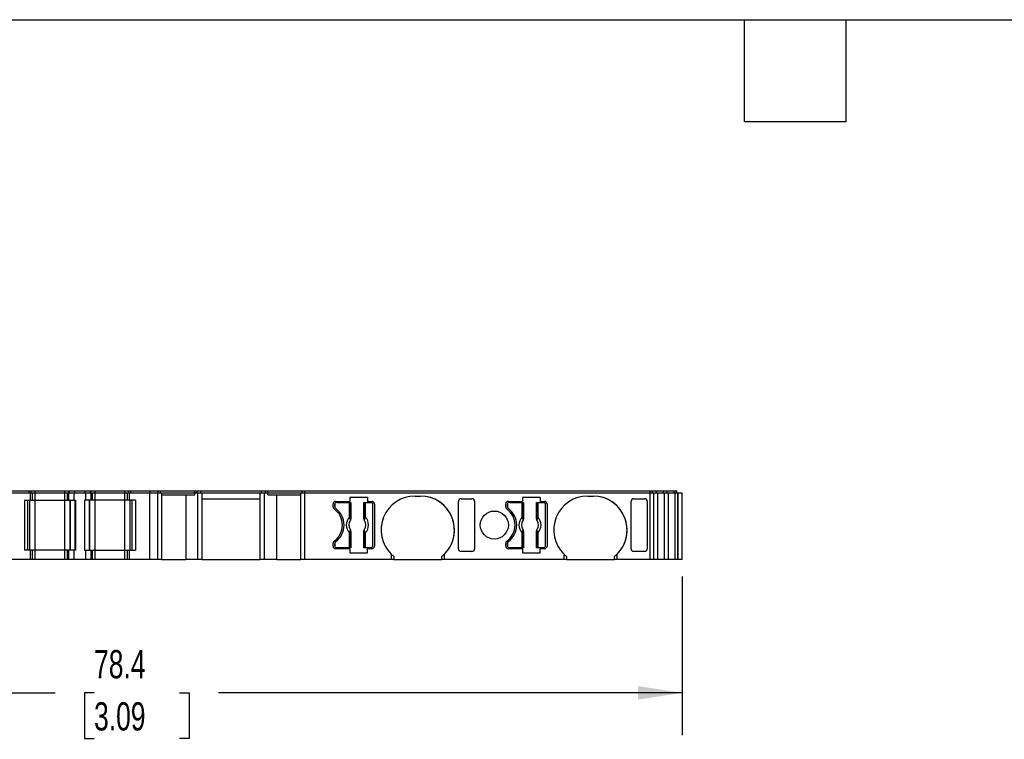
# Model space of a CAD drawing. Header units: millimetres. Extents: x 6 to 273, y 6 to 210.
# Tile 3 of 6: x 82 to 155, y 156 to 210. Entities that reach past the tile are written whole.
import ezdxf

# ---------------------------------------------------------------- set-up
doc = ezdxf.new("R2010")
doc.units = ezdxf.units.MM
doc.linetypes.add('SLD-Solid', pattern=[0])
doc.layers.add('DIMENSIONS', color=140, linetype='SLD-Solid', lineweight=25)
doc.layers.add('TEXT', color=140, linetype='SLD-Solid', lineweight=25)
doc.styles.add('SLDTEXTSTYLE0', font='TXT', dxfattribs={"width": 0.7})
doc.dimstyles.new('SLDDIMSTYLE0', dxfattribs={"dimtxt": 2.158008, "dimasz": 3.302, "dimexe": 0, "dimexo": 0.0625, "dimgap": 0.539502, "dimtad": 0, "dimtih": 1, "dimtoh": 1, "dimrnd": 1e-09, "dimzin": 12, "dimdsep": 46, "dimtxsty": 'SLDTEXTSTYLE0', "dimsah": 1, "dimcen": 0.09, "dimadec": 0, "dimazin": 3, "dimtfac": 1, "dimtofl": 0, "dimtmove": 0, "dimatfit": 3, "dimfxl": 0, "dimfrac": 2, "dimtolj": 1, "dimtzin": 12, "dimarcsym": 0})

# ---------------------------------------------------------------- blocks, each defined once
blk = doc.blocks.new('_D_4')
at = {"layer": 'DIMENSIONS'}
for p, q in [((52.854, 167.837), (52.854, 155.932)), ((131.217, 167.837), (131.217, 155.932)), ((52.854, 159.107), (84.218, 159.107)), ((87.142, 159.107), (86.417, 159.107)), ((86.417, 159.107), (86.417, 155.677)), ((93.555, 159.107), (94.279, 159.107)), ((94.279, 159.107), (94.279, 155.677)), ((131.217, 159.107), (96.479, 159.107)), ((86.417, 155.677), (87.142, 155.677)), ((94.279, 155.677), (93.555, 155.677))]:
    blk.add_line(p, q, dxfattribs=at)
for points in [[(52.854, 159.107), (56.156, 158.599), (56.156, 159.615)], [(131.217, 159.107), (127.915, 159.615), (127.915, 158.599)]]:
    blk.add_solid(points, dxfattribs=at)
at = {"layer": 'DIMENSIONS', "char_height": 2.1167, "attachment_point": 1, "style": 'SLDTEXTSTYLE0'}
for s, insert in [('78.4', (87.142, 162.319)), ('3.09', (87.142, 158.406))]:
    blk.add_mtext(s, dxfattribs=dict(at, insert=insert))

msp = doc.modelspace()

# ---------------------------------------------------------------- linework, layer by layer
for p, q in [((80.82, 174.257), (82.266, 174.257)), ((82.266, 174.107), (82.266, 174.257)), ((82.266, 174.107), (82.266, 174.257)), ((82.266, 174.257), (82.266, 174.257)), ((82.266, 174.257), (82.421, 174.257)), ((82.421, 174.107), (82.421, 174.257)), ((82.421, 174.257), (82.721, 174.257)), ((82.721, 174.107), (82.721, 174.257)), ((82.721, 174.257), (84.954, 174.257)), ((84.954, 174.107), (84.954, 174.257)), ((84.954, 174.257), (85.254, 174.257)), ((85.254, 174.107), (85.254, 174.257)), ((85.254, 174.257), (85.313, 174.257)), ((85.313, 174.107), (85.313, 174.257)), ((85.313, 174.257), (85.695, 174.257)), ((85.695, 174.107), (85.695, 174.257)), ((85.695, 174.257), (86.48, 174.257)), ((86.48, 174.107), (86.48, 174.257)), ((86.48, 174.257), (86.863, 174.257)), ((86.863, 174.107), (86.863, 174.257)), ((86.863, 174.257), (86.921, 174.257)), ((86.921, 174.107), (86.921, 174.257)), ((86.921, 174.257), (87.221, 174.257)), ((87.221, 174.107), (87.221, 174.257)), ((87.221, 174.257), (89.454, 174.257)), ((89.454, 174.107), (89.454, 174.257)), ((89.454, 174.257), (89.754, 174.257)), ((89.754, 174.107), (89.754, 174.257)), ((89.754, 174.257), (89.91, 174.257)), ((89.91, 174.107), (89.91, 174.257)), ((89.91, 174.257), (91.356, 174.257)), ((89.91, 174.107), (89.91, 174.257)), ((89.91, 174.257), (89.91, 174.257)), ((91.356, 174.107), (91.356, 174.257)), ((91.356, 174.257), (91.931, 174.257)), ((91.931, 174.107), (91.931, 174.257)), ((91.931, 174.257), (92.131, 174.257)), ((92.131, 174.107), (92.131, 174.257)), ((92.131, 174.257), (94.69, 174.257)), ((94.69, 174.107), (94.69, 174.257)), ((94.69, 174.257), (94.859, 174.257)), ((94.859, 174.107), (94.859, 174.257)), ((94.859, 174.257), (95.156, 174.257)), ((95.156, 174.107), (95.156, 174.257)), ((95.156, 174.257), (99.704, 174.257)), ((99.704, 174.107), (99.704, 174.257)), ((99.704, 174.257), (100.001, 174.257)), ((100.001, 174.107), (100.001, 174.257)), ((100.001, 174.257), (100.17, 174.257)), ((100.17, 174.107), (100.17, 174.257)), ((100.17, 174.257), (102.731, 174.257)), ((102.731, 174.107), (102.731, 174.257)), ((102.731, 174.257), (102.931, 174.257)), ((102.931, 174.107), (102.931, 174.257)), ((102.931, 174.257), (128.816, 174.257)), ((128.816, 174.107), (128.816, 174.257)), ((128.816, 174.257), (129.009, 174.257)), ((129.009, 174.107), (129.009, 174.257)), ((129.009, 174.257), (129.292, 174.257)), ((129.292, 174.107), (129.292, 174.257)), ((129.292, 174.257), (129.821, 174.257)), ((129.821, 174.107), (129.821, 174.257)), ((129.821, 174.257), (130.094, 174.257)), ((130.094, 174.107), (130.094, 174.257)), ((130.094, 174.257), (130.621, 174.257)), ((130.621, 174.107), (130.621, 174.257)), ((130.621, 174.257), (130.81, 174.257)), ((130.81, 174.107), (130.81, 174.257)), ((130.81, 174.257), (130.817, 174.257)), ((130.817, 174.107), (130.817, 174.257)), ((80.864, 174.107), (82.366, 174.107)), ((81.921, 173.557), (82.366, 173.557)), ((81.921, 173.557), (81.921, 169.807)), ((82.166, 169.807), (82.166, 173.557)), ((82.166, 169.807), (82.166, 173.557)), ((82.321, 169.807), (82.321, 173.557)), ((82.366, 173.557), (82.366, 174.107)), ((82.366, 173.557), (82.366, 174.107)), ((82.366, 174.107), (82.366, 174.107)), ((82.366, 174.107), (82.521, 174.107)), ((82.366, 173.557), (82.366, 173.557)), ((82.366, 173.557), (82.521, 173.557)), ((82.521, 173.557), (82.521, 174.107)), ((82.521, 174.107), (82.721, 174.107)), ((82.521, 173.557), (82.721, 173.557)), ((82.721, 173.557), (82.721, 174.107)), ((82.721, 174.107), (84.954, 174.107)), ((82.721, 169.807), (82.721, 173.557)), ((82.721, 173.557), (84.954, 173.557)), ((84.954, 173.557), (84.954, 174.107)), ((84.954, 174.107), (85.154, 174.107)), ((84.954, 169.807), (84.954, 173.557)), ((84.954, 173.557), (85.154, 173.557)), ((85.154, 173.557), (85.154, 174.107)), ((85.154, 174.107), (85.242, 174.107)), ((85.154, 173.557), (85.242, 173.557)), ((85.242, 173.557), (85.242, 174.107)), ((85.242, 174.107), (85.654, 174.107)), ((85.242, 173.557), (85.654, 173.557)), ((85.354, 169.807), (85.354, 173.557)), ((85.383, 169.807), (85.383, 173.557)), ((85.654, 173.557), (85.654, 174.107)), ((85.654, 174.107), (86.521, 174.107)), ((85.654, 173.557), (85.754, 173.557)), ((85.737, 169.807), (85.737, 173.557)), ((85.754, 173.557), (85.754, 169.807)), ((86.421, 173.557), (86.421, 169.807)), ((86.521, 173.557), (86.421, 173.557)), ((86.438, 169.807), (86.438, 173.557)), ((86.521, 173.557), (86.521, 174.107)), ((86.521, 174.107), (86.933, 174.107)), ((86.933, 173.557), (86.521, 173.557)), ((86.792, 169.807), (86.792, 173.557)), ((86.821, 169.807), (86.821, 173.557)), ((86.933, 173.557), (86.933, 174.107)), ((86.933, 174.107), (87.021, 174.107)), ((87.021, 173.557), (86.933, 173.557)), ((87.021, 173.557), (87.021, 174.107)), ((87.021, 174.107), (87.221, 174.107)), ((87.221, 173.557), (87.021, 173.557)), ((87.221, 173.557), (87.221, 174.107)), ((87.221, 174.107), (89.454, 174.107)), ((87.221, 169.807), (87.221, 173.557)), ((89.454, 173.557), (87.221, 173.557)), ((89.454, 173.557), (89.454, 174.107)), ((89.454, 174.107), (89.654, 174.107)), ((89.454, 169.807), (89.454, 173.557)), ((89.654, 173.557), (89.454, 173.557)), ((89.654, 173.557), (89.654, 174.107)), ((89.654, 174.107), (89.81, 174.107)), ((89.81, 173.557), (89.654, 173.557)), ((89.81, 173.557), (89.81, 174.107)), ((89.81, 174.107), (91.311, 174.107)), ((89.81, 173.557), (89.81, 174.107)), ((89.81, 174.107), (89.81, 174.107)), ((90.254, 173.557), (89.81, 173.557)), ((89.81, 173.557), (89.81, 173.557)), ((89.854, 169.807), (89.854, 173.557)), ((90.01, 169.807), (90.01, 173.557)), ((90.01, 169.807), (90.01, 173.557)), ((90.254, 173.557), (90.254, 169.807)), ((91.311, 169.107), (91.311, 174.107)), ((91.311, 174.107), (91.931, 174.107)), ((91.931, 169.107), (91.931, 174.107)), ((91.931, 174.107), (92.231, 174.107)), ((92.231, 169.107), (92.231, 174.107)), ((92.231, 174.107), (94.705, 174.107)), ((92.231, 173.957), (94.705, 173.957)), ((94.022, 173.957), (94.022, 169.107)), ((94.705, 173.957), (94.705, 174.107)), ((94.705, 174.107), (94.931, 174.107)), ((94.931, 169.107), (94.931, 174.107)), ((94.931, 174.107), (95.256, 174.107)), ((95.256, 169.107), (95.256, 174.107)), ((95.256, 174.107), (99.604, 174.107)), ((95.256, 173.657), (99.604, 173.657)), ((99.604, 169.107), (99.604, 174.107)), ((99.604, 174.107), (99.929, 174.107)), ((99.929, 169.107), (99.929, 174.107)), ((99.929, 174.107), (100.155, 174.107)), ((100.155, 173.957), (100.155, 174.107)), ((100.155, 174.107), (102.631, 174.107)), ((100.155, 173.957), (102.631, 173.957)), ((100.838, 169.107), (100.838, 173.957)), ((102.631, 169.107), (102.631, 174.107)), ((102.631, 174.107), (102.931, 174.107)), ((102.931, 169.107), (102.931, 174.107)), ((102.931, 174.107), (128.816, 174.107)), ((105.255, 173.457), (106.305, 173.457)), ((107.645, 173.757), (106.305, 173.757)), ((106.305, 173.757), (106.305, 173.457)), ((107.645, 173.757), (107.645, 173.457)), ((107.645, 173.457), (107.955, 173.457)), ((111.205, 173.857), (111.605, 173.857)), ((114.455, 169.908), (114.455, 173.456)), ((114.655, 173.657), (115.463, 173.657)), ((115.663, 173.474), (115.663, 173.456)), ((115.663, 173.474), (115.663, 169.89)), ((115.663, 173.456), (115.663, 169.908)), ((118.195, 173.457), (119.245, 173.457)), ((120.585, 173.757), (119.245, 173.757)), ((119.245, 173.757), (119.245, 173.457)), ((120.585, 173.757), (120.585, 173.457)), ((120.585, 173.457), (120.895, 173.457)), ((124.145, 173.857), (124.545, 173.857)), ((127.395, 169.908), (127.395, 173.456)), ((127.595, 173.657), (128.403, 173.657)), ((128.603, 173.474), (128.603, 173.456)), ((128.603, 173.474), (128.603, 169.89)), ((128.603, 173.456), (128.603, 169.908)), ((128.816, 169.107), (128.816, 174.107)), ((128.816, 174.107), (129.106, 174.107)), ((129.106, 169.107), (129.106, 174.107)), ((129.106, 174.107), (129.407, 174.107)), ((129.407, 169.107), (129.407, 174.107)), ((129.407, 174.107), (129.899, 174.107)), ((129.899, 169.107), (129.899, 174.107)), ((129.899, 174.107), (130.209, 174.107)), ((130.209, 169.107), (130.209, 174.107)), ((130.209, 174.107), (130.699, 174.107)), ((130.699, 169.107), (130.699, 174.107)), ((130.699, 174.107), (130.907, 174.107)), ((130.907, 169.107), (130.907, 174.107)), ((130.907, 174.107), (130.917, 174.107)), ((130.917, 169.107), (130.917, 174.107)), ((130.917, 174.107), (131.217, 174.107)), ((131.217, 169.107), (131.217, 174.107)), ((105.055, 173.057), (105.055, 173.257)), ((105.18, 173.232), (105.18, 173.082)), ((105.18, 173.232), (105.18, 173.232)), ((105.18, 173.082), (105.18, 173.232)), ((105.18, 173.082), (105.18, 173.082)), ((105.26, 172.922), (105.26, 172.922)), ((105.33, 173.382), (106.288, 173.382)), ((106.288, 172.269), (106.288, 173.382)), ((106.288, 173.382), (106.388, 173.382)), ((106.388, 173.382), (106.388, 172.269)), ((106.388, 173.382), (106.397, 173.382)), ((106.397, 172.158), (106.397, 173.382)), ((107.362, 173.382), (107.362, 172.158)), ((107.362, 173.382), (107.372, 173.382)), ((107.372, 172.269), (107.372, 173.382)), ((107.372, 173.382), (107.471, 173.382)), ((107.471, 173.382), (107.471, 172.269)), ((107.471, 173.382), (107.88, 173.382)), ((108.03, 170.132), (108.03, 173.232)), ((108.155, 173.257), (108.155, 170.107)), ((108.155, 173.257), (108.155, 173.257)), ((108.155, 173.257), (108.155, 170.107)), ((117.995, 173.057), (117.995, 173.257)), ((118.12, 173.232), (118.12, 173.082)), ((118.12, 173.232), (118.12, 173.232)), ((118.12, 173.082), (118.12, 173.232)), ((118.12, 173.082), (118.12, 173.082)), ((118.2, 172.922), (118.2, 172.922)), ((118.27, 173.382), (119.228, 173.382)), ((119.228, 172.269), (119.228, 173.382)), ((119.228, 173.382), (119.328, 173.382)), ((119.328, 173.382), (119.328, 172.269)), ((119.328, 173.382), (119.337, 173.382)), ((119.337, 172.158), (119.337, 173.382)), ((120.302, 173.382), (120.302, 172.158)), ((120.302, 173.382), (120.312, 173.382)), ((120.312, 172.269), (120.312, 173.382)), ((120.312, 173.382), (120.411, 173.382)), ((120.411, 173.382), (120.411, 172.269)), ((120.411, 173.382), (120.82, 173.382)), ((120.97, 170.132), (120.97, 173.232)), ((121.095, 173.257), (121.095, 170.107)), ((121.095, 173.257), (121.095, 173.257)), ((121.095, 173.257), (121.095, 170.107)), ((106.288, 172.269), (106.388, 172.269)), ((107.372, 172.269), (107.471, 172.269)), ((119.228, 172.269), (119.328, 172.269)), ((120.312, 172.269), (120.411, 172.269)), ((106.288, 169.982), (106.288, 171.095)), ((106.388, 171.095), (106.288, 171.095)), ((106.388, 171.095), (106.388, 169.982)), ((106.397, 169.982), (106.397, 171.205)), ((107.362, 171.205), (107.362, 169.982)), ((107.372, 169.982), (107.372, 171.095)), ((107.471, 171.095), (107.372, 171.095)), ((107.471, 171.095), (107.471, 169.982)), ((119.228, 169.982), (119.228, 171.095)), ((119.328, 171.095), (119.228, 171.095)), ((119.328, 171.095), (119.328, 169.982)), ((119.337, 169.982), (119.337, 171.205)), ((120.302, 171.205), (120.302, 169.982)), ((120.312, 169.982), (120.312, 171.095)), ((120.411, 171.095), (120.312, 171.095)), ((120.411, 171.095), (120.411, 169.982)), ((82.366, 169.807), (81.921, 169.807)), ((82.366, 169.107), (82.366, 169.807)), ((82.366, 169.107), (82.366, 169.807)), ((82.366, 169.807), (82.366, 169.807)), ((82.521, 169.807), (82.366, 169.807)), ((82.521, 169.107), (82.521, 169.807)), ((82.721, 169.807), (82.521, 169.807)), ((82.721, 169.107), (82.721, 169.807)), ((84.954, 169.807), (82.721, 169.807)), ((84.954, 169.107), (84.954, 169.807)), ((85.154, 169.807), (84.954, 169.807)), ((85.154, 169.107), (85.154, 169.807)), ((85.242, 169.807), (85.154, 169.807)), ((85.242, 169.107), (85.242, 169.807)), ((85.654, 169.807), (85.242, 169.807)), ((85.654, 169.107), (85.654, 169.807)), ((85.754, 169.807), (85.654, 169.807)), ((86.421, 169.807), (86.521, 169.807)), ((86.521, 169.107), (86.521, 169.807)), ((86.521, 169.807), (86.933, 169.807)), ((86.933, 169.107), (86.933, 169.807)), ((86.933, 169.807), (87.021, 169.807)), ((87.021, 169.107), (87.021, 169.807)), ((87.021, 169.807), (87.221, 169.807)), ((87.221, 169.107), (87.221, 169.807)), ((87.221, 169.807), (89.454, 169.807)), ((89.454, 169.107), (89.454, 169.807)), ((89.454, 169.807), (89.654, 169.807)), ((89.654, 169.107), (89.654, 169.807)), ((89.654, 169.807), (89.81, 169.807)), ((89.81, 169.107), (89.81, 169.807)), ((89.81, 169.807), (90.254, 169.807)), ((89.81, 169.107), (89.81, 169.807)), ((89.81, 169.807), (89.81, 169.807)), ((105.055, 170.107), (105.055, 170.307)), ((105.18, 170.282), (105.18, 170.132)), ((105.18, 170.282), (105.18, 170.282)), ((105.18, 170.132), (105.18, 170.282)), ((105.18, 170.132), (105.18, 170.132)), ((106.305, 169.907), (105.255, 169.907)), ((105.26, 170.442), (105.26, 170.442)), ((106.288, 169.982), (105.33, 169.982)), ((106.388, 169.982), (106.288, 169.982)), ((106.305, 169.907), (106.305, 169.607)), ((106.397, 169.982), (106.388, 169.982)), ((107.372, 169.982), (107.362, 169.982)), ((107.471, 169.982), (107.372, 169.982)), ((107.88, 169.982), (107.471, 169.982)), ((107.645, 169.607), (107.645, 169.907)), ((107.955, 169.907), (107.645, 169.907)), ((108.155, 170.107), (108.155, 170.107)), ((115.663, 169.908), (115.663, 169.89)), ((117.995, 170.107), (117.995, 170.307)), ((118.12, 170.282), (118.12, 170.132)), ((118.12, 170.282), (118.12, 170.282)), ((118.12, 170.132), (118.12, 170.282)), ((118.12, 170.132), (118.12, 170.132)), ((119.245, 169.907), (118.195, 169.907)), ((118.2, 170.442), (118.2, 170.442)), ((119.228, 169.982), (118.27, 169.982)), ((119.328, 169.982), (119.228, 169.982)), ((119.245, 169.907), (119.245, 169.607)), ((119.337, 169.982), (119.328, 169.982)), ((120.312, 169.982), (120.302, 169.982)), ((120.411, 169.982), (120.312, 169.982)), ((120.82, 169.982), (120.411, 169.982)), ((120.585, 169.607), (120.585, 169.907)), ((120.895, 169.907), (120.585, 169.907)), ((121.095, 170.107), (121.095, 170.107)), ((128.603, 169.908), (128.603, 169.89)), ((82.366, 169.107), (80.864, 169.107)), ((82.366, 169.107), (82.366, 169.107)), ((82.521, 169.107), (82.366, 169.107)), ((82.721, 169.107), (82.521, 169.107)), ((84.954, 169.107), (82.721, 169.107)), ((85.154, 169.107), (84.954, 169.107)), ((85.242, 169.107), (85.154, 169.107)), ((85.654, 169.107), (85.242, 169.107)), ((86.521, 169.107), (85.654, 169.107)), ((86.933, 169.107), (86.521, 169.107)), ((87.021, 169.107), (86.933, 169.107)), ((87.221, 169.107), (87.021, 169.107)), ((89.454, 169.107), (87.221, 169.107)), ((89.654, 169.107), (89.454, 169.107)), ((89.81, 169.107), (89.654, 169.107)), ((91.311, 169.107), (89.81, 169.107)), ((89.81, 169.107), (89.81, 169.107)), ((91.931, 169.107), (91.311, 169.107)), ((92.231, 169.107), (91.931, 169.107)), ((92.231, 169.107), (94.022, 169.107)), ((94.931, 169.107), (94.022, 169.107)), ((95.256, 169.107), (94.931, 169.107)), ((95.256, 169.107), (99.604, 169.107)), ((99.929, 169.107), (99.604, 169.107)), ((100.838, 169.107), (99.929, 169.107)), ((100.838, 169.107), (102.631, 169.107)), ((102.931, 169.107), (102.631, 169.107)), ((109.405, 169.107), (102.931, 169.107)), ((106.305, 169.607), (107.645, 169.607)), ((109.405, 169.501), (109.405, 169.107)), ((109.605, 169.107), (109.405, 169.107)), ((109.605, 169.321), (109.605, 169.107)), ((109.605, 169.107), (113.205, 169.107)), ((113.205, 169.107), (113.205, 169.321)), ((113.405, 169.107), (113.205, 169.107)), ((113.405, 169.107), (113.405, 169.501)), ((122.345, 169.107), (113.405, 169.107)), ((115.463, 169.707), (114.655, 169.707)), ((119.245, 169.607), (120.585, 169.607)), ((122.345, 169.501), (122.345, 169.107)), ((122.545, 169.107), (122.345, 169.107)), ((122.545, 169.321), (122.545, 169.107)), ((122.545, 169.107), (126.145, 169.107)), ((126.145, 169.107), (126.145, 169.321)), ((126.345, 169.107), (126.145, 169.107)), ((126.345, 169.107), (126.345, 169.501)), ((128.816, 169.107), (126.345, 169.107)), ((128.403, 169.707), (127.595, 169.707)), ((129.106, 169.107), (128.816, 169.107)), ((129.407, 169.107), (129.106, 169.107)), ((129.899, 169.107), (129.407, 169.107)), ((130.209, 169.107), (129.899, 169.107)), ((130.699, 169.107), (130.209, 169.107)), ((130.907, 169.107), (130.699, 169.107)), ((130.917, 169.107), (130.907, 169.107)), ((131.217, 169.107), (130.917, 169.107))]:
    msp.add_line(p, q)
at = {"flags": 128}
for points in [[(106.361, 172.044), (106.36, 172.045), (106.36, 172.045)], [(106.391, 172.161), (106.394, 172.159), (106.397, 172.158)], [(107.362, 172.158), (107.366, 172.16), (107.369, 172.161)], [(107.4, 172.045), (107.399, 172.045), (107.398, 172.044)], [(119.301, 172.044), (119.3, 172.045), (119.3, 172.045)], [(119.331, 172.161), (119.334, 172.159), (119.337, 172.158)], [(120.302, 172.158), (120.306, 172.16), (120.309, 172.161)], [(120.34, 172.045), (120.339, 172.045), (120.338, 172.044)], [(106.36, 171.319), (106.361, 171.319), (106.361, 171.32)], [(107.398, 171.32), (107.399, 171.319), (107.4, 171.319)], [(119.3, 171.319), (119.301, 171.319), (119.301, 171.32)], [(120.338, 171.32), (120.339, 171.319), (120.34, 171.319)], [(106.397, 171.205), (106.394, 171.204), (106.391, 171.203)], [(107.369, 171.203), (107.365, 171.205), (107.362, 171.205)], [(119.337, 171.205), (119.334, 171.204), (119.331, 171.203)], [(120.309, 171.203), (120.305, 171.205), (120.302, 171.205)]]:
    msp.add_lwpolyline(points, dxfattribs=at)
msp.add_circle((117.145, 171.682), 1.05)
for centre, radius, start, end in [((105.255, 173.257), 0.2, 90, 180), ((107.955, 173.257), 0.2, 0, 90), ((107.955, 173.257), 0.2, 0, 90.00007), ((111.205, 171.307), 2.55, 90.00001, 225.09912), ((111.605, 171.307), 2.55, 314.90086, 90), ((111.605, 171.307), 2.55, 308.86227, 90), ((118.195, 173.257), 0.2, 90, 180), ((120.895, 173.257), 0.2, 0, 90), ((120.895, 173.257), 0.2, 0, 90.00007), ((124.145, 171.307), 2.55, 90.00001, 225.09912), ((124.545, 171.307), 2.55, 314.90086, 90), ((124.545, 171.307), 2.55, 308.86227, 90), ((105.255, 173.057), 0.2, 180, 233.96812), ((104.255, 171.682), 1.5, 306.03188, 53.96812), ((105.33, 173.232), 0.15, 90, 180), ((105.33, 173.232), 0.15, 90.00003, 180), ((105.38, 173.082), 0.2, 180, 233.1301), ((105.38, 173.082), 0.2, 180, 233.13009), ((104.33, 171.682), 1.55, 306.8699, 53.1301), ((104.33, 171.682), 1.55, 306.8699, 53.1301), ((107.88, 173.232), 0.15, 0, 90), ((118.195, 173.057), 0.2, 180, 233.96812), ((117.195, 171.682), 1.5, 306.03188, 53.96812), ((118.27, 173.232), 0.15, 90, 180), ((118.27, 173.232), 0.15, 90.00003, 180), ((118.32, 173.082), 0.2, 180, 233.1301), ((118.32, 173.082), 0.2, 180, 233.13009), ((117.27, 171.682), 1.55, 306.8699, 53.1301), ((117.27, 171.682), 1.55, 306.8699, 53.1301), ((120.82, 173.232), 0.15, 0, 90), ((106.88, 171.682), 0.833, 135.23629, 224.76371), ((106.88, 171.682), 0.634, 145.08334, 214.91666), ((106.88, 171.682), 0.633, 145.05031, 214.94969), ((106.326, 172.175), 0.066, 289.96147, 346.89453), ((107.433, 172.175), 0.066, 193.10547, 250.03853), ((106.88, 171.682), 0.633, 325.05031, 34.94969), ((106.88, 171.682), 0.634, 325.08334, 34.91666), ((106.88, 171.682), 0.833, 315.23629, 44.76371), ((119.82, 171.682), 0.833, 135.23629, 224.76371), ((119.82, 171.682), 0.634, 145.08334, 214.91666), ((119.82, 171.682), 0.633, 145.05031, 214.94969), ((119.266, 172.175), 0.066, 289.96147, 346.89453), ((120.373, 172.175), 0.066, 193.10547, 250.03853), ((119.82, 171.682), 0.633, 325.05031, 34.94969), ((119.82, 171.682), 0.634, 325.08334, 34.91666), ((119.82, 171.682), 0.833, 315.23629, 44.76371), ((106.326, 171.188), 0.066, 13.10547, 70.03853), ((107.433, 171.188), 0.066, 109.96147, 166.89453), ((119.266, 171.188), 0.066, 13.10547, 70.03853), ((120.373, 171.188), 0.066, 109.96147, 166.89453), ((105.255, 170.307), 0.2, 126.03188, 180), ((105.255, 170.107), 0.2, 180, 270), ((105.38, 170.282), 0.2, 126.8699, 180), ((105.38, 170.282), 0.2, 126.86991, 180), ((105.33, 170.132), 0.15, 180, 270), ((105.33, 170.132), 0.15, 180, 270), ((107.88, 170.132), 0.15, 270, 0), ((107.955, 170.107), 0.2, 270, 0), ((107.955, 170.107), 0.2, 270, 0), ((118.195, 170.307), 0.2, 126.03188, 180), ((118.195, 170.107), 0.2, 180, 270), ((118.32, 170.282), 0.2, 126.8699, 180), ((118.32, 170.282), 0.2, 126.86991, 180), ((118.27, 170.132), 0.15, 180, 270), ((118.27, 170.132), 0.15, 180, 270), ((120.82, 170.132), 0.15, 270, 0), ((120.895, 170.107), 0.2, 270, 0), ((120.895, 170.107), 0.2, 270, 0)]:
    msp.add_arc(centre, radius, start, end)
for points, knots in [([(114.655, 173.657), (114.608, 173.657), (114.552, 173.637), (114.474, 173.559), (114.455, 173.504), (114.455, 173.456)], [0, 0, 0, 0, 0.5, 0.5, 1, 1, 1, 1]), ([(115.663, 173.456), (115.663, 173.504), (115.644, 173.559), (115.566, 173.637), (115.51, 173.657), (115.463, 173.657)], [0, 0, 0, 0, 0.5, 0.5, 1, 1, 1, 1]), ([(127.595, 173.657), (127.548, 173.657), (127.492, 173.637), (127.414, 173.559), (127.395, 173.504), (127.395, 173.456)], [0, 0, 0, 0, 0.5, 0.5, 1, 1, 1, 1]), ([(128.603, 173.456), (128.603, 173.504), (128.584, 173.559), (128.506, 173.637), (128.45, 173.657), (128.403, 173.657)], [0, 0, 0, 0, 0.5, 0.5, 1, 1, 1, 1]), ([(106.391, 172.161), (106.39, 172.144), (106.389, 172.103), (106.371, 172.067), (106.36, 172.045)], [0, 0, 0, 0, 0.389276, 1, 1, 1, 1]), ([(106.361, 172.044), (106.365, 172.05), (106.368, 172.055), (106.372, 172.061), (106.375, 172.066), (106.378, 172.072), (106.38, 172.078), (106.383, 172.084), (106.385, 172.09), (106.387, 172.096), (106.388, 172.099), (106.389, 172.102), (106.39, 172.105), (106.392, 172.112), (106.393, 172.118), (106.394, 172.124), (106.395, 172.127), (106.395, 172.131), (106.396, 172.134), (106.397, 172.142), (106.397, 172.15), (106.397, 172.158)], [0, 0, 0, 0, 0.0000193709, 0.0000193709, 0.0000193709, 0.0000387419, 0.0000387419, 0.0000387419, 0.0000581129, 0.0000581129, 0.0000581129, 0.0000677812, 0.0000677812, 0.0000677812, 0.0000871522, 0.0000871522, 0.0000871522, 0.0000968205, 0.0000968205, 0.0000968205, 0.0001214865, 0.0001214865, 0.0001214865, 0.0001214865]), ([(107.362, 172.158), (107.362, 172.152), (107.363, 172.146), (107.363, 172.139), (107.364, 172.133), (107.365, 172.126), (107.366, 172.12), (107.367, 172.114), (107.369, 172.107), (107.371, 172.101), (107.372, 172.098), (107.373, 172.095), (107.374, 172.092), (107.376, 172.086), (107.378, 172.08), (107.381, 172.074), (107.382, 172.071), (107.384, 172.068), (107.385, 172.065), (107.389, 172.058), (107.393, 172.051), (107.398, 172.044)], [0, 0, 0, 0, 0.0000193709, 0.0000193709, 0.0000193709, 0.0000387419, 0.0000387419, 0.0000387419, 0.0000581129, 0.0000581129, 0.0000581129, 0.0000677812, 0.0000677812, 0.0000677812, 0.0000871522, 0.0000871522, 0.0000871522, 0.0000968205, 0.0000968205, 0.0000968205, 0.0001214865, 0.0001214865, 0.0001214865, 0.0001214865]), ([(107.411, 172.113), (107.407, 172.106), (107.4, 172.089), (107.395, 172.065), (107.398, 172.052), (107.4, 172.045)], [0, 0, 0, 0, 0.265902, 0.599333, 1, 1, 1, 1]), ([(107.471, 172.269), (107.466, 172.254), (107.456, 172.225), (107.44, 172.183), (107.425, 172.144), (107.415, 172.123), (107.411, 172.113)], [0, 0, 0, 0, 0.2512213, 0.500849, 0.7634248, 1, 1, 1, 1]), ([(119.331, 172.161), (119.33, 172.144), (119.329, 172.103), (119.311, 172.067), (119.3, 172.045)], [0, 0, 0, 0, 0.389276, 1, 1, 1, 1]), ([(119.301, 172.044), (119.305, 172.05), (119.308, 172.055), (119.312, 172.061), (119.315, 172.066), (119.318, 172.072), (119.32, 172.078), (119.323, 172.084), (119.325, 172.09), (119.327, 172.096), (119.328, 172.099), (119.329, 172.102), (119.33, 172.105), (119.332, 172.112), (119.333, 172.118), (119.334, 172.124), (119.335, 172.127), (119.335, 172.131), (119.336, 172.134), (119.337, 172.142), (119.337, 172.15), (119.337, 172.158)], [0, 0, 0, 0, 0.0000193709, 0.0000193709, 0.0000193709, 0.0000387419, 0.0000387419, 0.0000387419, 0.0000581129, 0.0000581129, 0.0000581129, 0.0000677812, 0.0000677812, 0.0000677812, 0.0000871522, 0.0000871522, 0.0000871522, 0.0000968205, 0.0000968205, 0.0000968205, 0.0001214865, 0.0001214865, 0.0001214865, 0.0001214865]), ([(120.302, 172.158), (120.302, 172.152), (120.303, 172.146), (120.303, 172.139), (120.304, 172.133), (120.305, 172.126), (120.306, 172.12), (120.307, 172.114), (120.309, 172.107), (120.311, 172.101), (120.312, 172.098), (120.313, 172.095), (120.314, 172.092), (120.316, 172.086), (120.318, 172.08), (120.321, 172.074), (120.322, 172.071), (120.324, 172.068), (120.325, 172.065), (120.329, 172.058), (120.333, 172.051), (120.338, 172.044)], [0, 0, 0, 0, 0.0000193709, 0.0000193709, 0.0000193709, 0.0000387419, 0.0000387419, 0.0000387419, 0.0000581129, 0.0000581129, 0.0000581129, 0.0000677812, 0.0000677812, 0.0000677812, 0.0000871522, 0.0000871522, 0.0000871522, 0.0000968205, 0.0000968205, 0.0000968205, 0.0001214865, 0.0001214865, 0.0001214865, 0.0001214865]), ([(120.351, 172.113), (120.347, 172.106), (120.34, 172.089), (120.335, 172.065), (120.338, 172.052), (120.34, 172.045)], [0, 0, 0, 0, 0.265902, 0.599333, 1, 1, 1, 1]), ([(120.411, 172.269), (120.406, 172.254), (120.396, 172.225), (120.38, 172.183), (120.365, 172.144), (120.355, 172.123), (120.351, 172.113)], [0, 0, 0, 0, 0.251221, 0.500849, 0.763425, 1, 1, 1, 1]), ([(106.288, 171.095), (106.293, 171.11), (106.303, 171.139), (106.319, 171.181), (106.335, 171.22), (106.344, 171.241), (106.349, 171.25)], [0, 0, 0, 0, 0.251221, 0.500849, 0.763425, 1, 1, 1, 1]), ([(106.349, 171.25), (106.352, 171.258), (106.359, 171.275), (106.364, 171.299), (106.361, 171.312), (106.36, 171.319)], [0, 0, 0, 0, 0.265902, 0.599333, 1, 1, 1, 1]), ([(106.397, 171.205), (106.397, 171.212), (106.397, 171.218), (106.396, 171.225), (106.396, 171.231), (106.395, 171.238), (106.393, 171.244), (106.392, 171.25), (106.391, 171.257), (106.389, 171.263), (106.388, 171.266), (106.387, 171.269), (106.386, 171.272), (106.384, 171.278), (106.381, 171.284), (106.378, 171.29), (106.377, 171.293), (106.376, 171.296), (106.374, 171.299), (106.37, 171.306), (106.366, 171.313), (106.361, 171.32)], [0, 0, 0, 0, 0.0000193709, 0.0000193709, 0.0000193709, 0.0000387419, 0.0000387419, 0.0000387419, 0.0000581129, 0.0000581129, 0.0000581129, 0.0000677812, 0.0000677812, 0.0000677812, 0.0000871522, 0.0000871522, 0.0000871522, 0.0000968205, 0.0000968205, 0.0000968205, 0.0001214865, 0.0001214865, 0.0001214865, 0.0001214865]), ([(107.398, 171.32), (107.394, 171.314), (107.391, 171.309), (107.388, 171.303), (107.385, 171.298), (107.382, 171.292), (107.379, 171.286), (107.377, 171.28), (107.374, 171.274), (107.372, 171.268), (107.371, 171.265), (107.37, 171.262), (107.369, 171.259), (107.368, 171.252), (107.366, 171.246), (107.365, 171.24), (107.365, 171.236), (107.364, 171.233), (107.364, 171.23), (107.363, 171.222), (107.362, 171.214), (107.362, 171.205)], [0, 0, 0, 0, 0.0000193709, 0.0000193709, 0.0000193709, 0.0000387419, 0.0000387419, 0.0000387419, 0.0000581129, 0.0000581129, 0.0000581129, 0.0000677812, 0.0000677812, 0.0000677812, 0.0000871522, 0.0000871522, 0.0000871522, 0.0000968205, 0.0000968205, 0.0000968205, 0.0001214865, 0.0001214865, 0.0001214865, 0.0001214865]), ([(107.369, 171.203), (107.369, 171.22), (107.37, 171.261), (107.389, 171.297), (107.4, 171.319)], [0, 0, 0, 0, 0.389276, 1, 1, 1, 1]), ([(119.228, 171.095), (119.233, 171.11), (119.243, 171.139), (119.259, 171.181), (119.275, 171.22), (119.284, 171.241), (119.289, 171.25)], [0, 0, 0, 0, 0.251221, 0.500849, 0.763425, 1, 1, 1, 1]), ([(119.289, 171.25), (119.292, 171.258), (119.299, 171.275), (119.304, 171.299), (119.301, 171.312), (119.3, 171.319)], [0, 0, 0, 0, 0.265902, 0.599333, 1, 1, 1, 1]), ([(119.337, 171.205), (119.337, 171.212), (119.337, 171.218), (119.336, 171.225), (119.336, 171.231), (119.335, 171.238), (119.333, 171.244), (119.332, 171.25), (119.331, 171.257), (119.329, 171.263), (119.328, 171.266), (119.327, 171.269), (119.326, 171.272), (119.324, 171.278), (119.321, 171.284), (119.318, 171.29), (119.317, 171.293), (119.316, 171.296), (119.314, 171.299), (119.31, 171.306), (119.306, 171.313), (119.301, 171.32)], [0, 0, 0, 0, 0.0000193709, 0.0000193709, 0.0000193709, 0.0000387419, 0.0000387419, 0.0000387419, 0.0000581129, 0.0000581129, 0.0000581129, 0.0000677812, 0.0000677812, 0.0000677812, 0.0000871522, 0.0000871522, 0.0000871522, 0.0000968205, 0.0000968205, 0.0000968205, 0.0001214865, 0.0001214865, 0.0001214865, 0.0001214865]), ([(120.338, 171.32), (120.334, 171.314), (120.331, 171.309), (120.328, 171.303), (120.325, 171.298), (120.322, 171.292), (120.319, 171.286), (120.317, 171.28), (120.314, 171.274), (120.312, 171.268), (120.311, 171.265), (120.31, 171.262), (120.309, 171.259), (120.308, 171.252), (120.306, 171.246), (120.305, 171.24), (120.305, 171.236), (120.304, 171.233), (120.304, 171.23), (120.303, 171.222), (120.302, 171.214), (120.302, 171.205)], [0, 0, 0, 0, 0.0000193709, 0.0000193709, 0.0000193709, 0.0000387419, 0.0000387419, 0.0000387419, 0.0000581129, 0.0000581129, 0.0000581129, 0.0000677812, 0.0000677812, 0.0000677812, 0.0000871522, 0.0000871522, 0.0000871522, 0.0000968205, 0.0000968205, 0.0000968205, 0.0001214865, 0.0001214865, 0.0001214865, 0.0001214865]), ([(120.309, 171.203), (120.309, 171.22), (120.31, 171.261), (120.329, 171.297), (120.34, 171.319)], [0, 0, 0, 0, 0.389276, 1, 1, 1, 1]), ([(114.455, 169.908), (114.455, 169.86), (114.474, 169.805), (114.552, 169.727), (114.608, 169.707), (114.655, 169.707)], [0, 0, 0, 0, 0.5, 0.5, 1, 1, 1, 1]), ([(115.463, 169.707), (115.51, 169.707), (115.566, 169.727), (115.644, 169.805), (115.663, 169.86), (115.663, 169.908)], [0, 0, 0, 0, 0.5, 0.5, 1, 1, 1, 1]), ([(127.395, 169.908), (127.395, 169.86), (127.414, 169.805), (127.492, 169.727), (127.548, 169.707), (127.595, 169.707)], [0, 0, 0, 0, 0.5, 0.5, 1, 1, 1, 1]), ([(128.403, 169.707), (128.45, 169.707), (128.506, 169.727), (128.584, 169.805), (128.603, 169.86), (128.603, 169.908)], [0, 0, 0, 0, 0.5, 0.5, 1, 1, 1, 1])]:
    msp.add_open_spline(points, degree=3, knots=knots)
for points in [[(106.288, 172.269), (106.307, 172.212), (106.329, 172.155), (106.349, 172.113)], [(106.349, 172.113), (106.363, 172.083), (106.366, 172.06), (106.36, 172.045)], [(106.388, 172.269), (106.388, 172.23), (106.389, 172.191), (106.391, 172.161)], [(107.369, 172.161), (107.367, 172.117), (107.379, 172.077), (107.4, 172.045)], [(107.369, 172.161), (107.371, 172.191), (107.372, 172.23), (107.372, 172.269)], [(119.228, 172.269), (119.247, 172.212), (119.269, 172.155), (119.289, 172.113)], [(119.289, 172.113), (119.303, 172.083), (119.306, 172.06), (119.3, 172.045)], [(119.328, 172.269), (119.328, 172.23), (119.329, 172.191), (119.331, 172.161)], [(120.309, 172.161), (120.307, 172.117), (120.319, 172.077), (120.34, 172.045)], [(120.309, 172.161), (120.311, 172.191), (120.312, 172.23), (120.312, 172.269)], [(106.391, 171.203), (106.392, 171.247), (106.38, 171.286), (106.36, 171.319)], [(107.411, 171.25), (107.396, 171.281), (107.393, 171.304), (107.4, 171.319)], [(107.471, 171.095), (107.452, 171.152), (107.43, 171.209), (107.411, 171.25)], [(119.331, 171.203), (119.332, 171.247), (119.32, 171.286), (119.3, 171.319)], [(120.351, 171.25), (120.336, 171.281), (120.333, 171.304), (120.34, 171.319)], [(120.411, 171.095), (120.392, 171.152), (120.37, 171.209), (120.351, 171.25)], [(106.391, 171.203), (106.389, 171.173), (106.388, 171.134), (106.388, 171.095)], [(107.372, 171.095), (107.372, 171.134), (107.371, 171.173), (107.369, 171.203)], [(119.331, 171.203), (119.329, 171.173), (119.328, 171.134), (119.328, 171.095)], [(120.312, 171.095), (120.312, 171.134), (120.311, 171.173), (120.309, 171.203)], [(109.605, 169.321), (109.535, 169.378), (109.468, 169.438), (109.405, 169.501)], [(113.405, 169.501), (113.341, 169.438), (113.274, 169.378), (113.205, 169.321)], [(122.545, 169.321), (122.475, 169.378), (122.408, 169.438), (122.345, 169.501)], [(126.345, 169.501), (126.281, 169.438), (126.214, 169.378), (126.145, 169.321)]]:
    msp.add_open_spline(points, degree=3)
at = {"layer": 'TEXT'}
for p, q in [((6.35, 209.55), (273.05, 209.55)), ((135.89, 201.93), (135.89, 209.55)), ((143.51, 201.93), (143.51, 209.55)), ((135.89, 201.93), (143.51, 201.93))]:
    msp.add_line(p, q, dxfattribs=at)

# ---------------------------------------------------------------- dimensions: what is measured, and where the dimension line sits
at = {"layer": 'DIMENSIONS'}
dim = msp.add_linear_dim(base=(131.217, 159.107), p1=(52.854, 169.107), p2=(131.217, 169.107), angle=360, dimstyle='SLDDIMSTYLE0', dxfattribs=at)
dim.commit()
dim.dimension.update_dxf_attribs({"geometry": '_D_4', "text_midpoint": (90.348, 159.107), "dimtype": 160})

doc.saveas('drawing.dxf')
